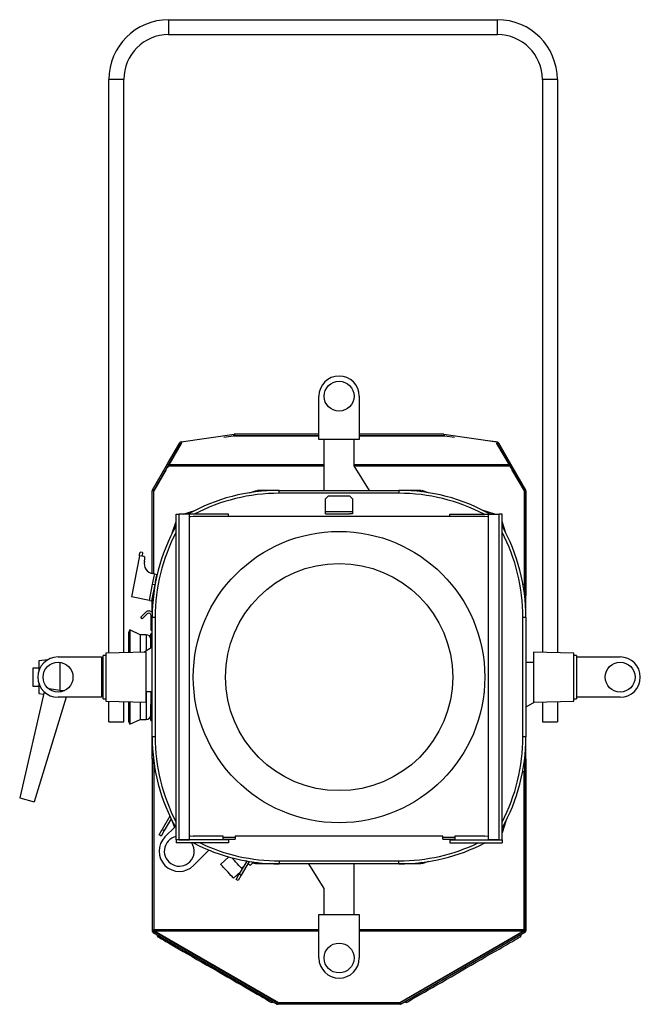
# Model space of a CAD drawing. Header units: millimetres. Extents: x 25 to 1481, y -957 to 677.
# Tile 8 of 12: x 25 to 440, y 18 to 677. Entities that reach past the tile are written whole.
import ezdxf

# ---------------------------------------------------------------- set-up
doc = ezdxf.new("R2010")
doc.units = ezdxf.units.MM

msp = doc.modelspace()

# ---------------------------------------------------------------- linework, layer by layer
at = {"color": 7, "linetype": 'Continuous', "lineweight": 25}
for p, q in [((124.74, 677.25), (124.74, 667.25)), ((124.74, 677.25), (344.74, 677.25)), ((344.74, 667.25), (344.74, 677.25)), ((124.74, 667.25), (344.74, 667.25)), ((94.74, 637.25), (84.74, 637.25)), ((84.74, 253.31), (84.74, 637.25)), ((94.74, 253.57), (94.74, 637.25)), ((384.74, 637.25), (374.74, 637.25)), ((374.74, 637.25), (374.74, 253.81)), ((384.74, 637.25), (384.74, 253.54)), ((225.24, 396.25), (225.24, 425.25)), ((252.24, 425.25), (252.24, 396.25)), ((133.14, 394.76), (168.57, 399.74)), ((161.62, 397.81), (168, 398.69)), ((169.74, 398.69), (168, 398.69)), ((168.26, 398.69), (168.71, 398.75)), ((168.57, 399.74), (168.71, 398.75)), ((168.67, 398.74), (169.74, 398.74)), ((168.76, 399.75), (168.76, 398.75)), ((225.24, 399.75), (168.76, 399.75)), ((225.24, 398.75), (168.76, 398.75)), ((169.74, 398.69), (169.74, 398.75)), ((169.74, 398.69), (225.24, 398.69)), ((252.24, 396.25), (225.24, 396.25)), ((228.79, 362.25), (228.79, 396.25)), ((248.69, 396.25), (248.69, 378.67)), ((308.71, 399.75), (252.24, 399.75)), ((308.71, 398.75), (252.24, 398.75)), ((252.24, 398.69), (307.74, 398.69)), ((307.74, 398.69), (307.74, 398.75)), ((307.74, 398.74), (308.81, 398.74)), ((309.47, 398.69), (307.74, 398.69)), ((308.71, 399.75), (308.71, 398.75)), ((308.9, 399.74), (308.76, 398.75)), ((308.76, 398.75), (309.21, 398.69)), ((308.9, 399.74), (344.33, 394.76)), ((309.47, 398.69), (315.85, 397.81)), ((338.32, 395.61), (343.62, 394.99)), ((123.99, 379.98), (132.12, 394.07)), ((133.12, 393.71), (124.78, 379.27)), ((124.81, 379.29), (133.14, 393.72)), ((124.85, 379.48), (132.99, 393.57)), ((132.12, 394.07), (132.99, 393.57)), ((133.14, 394.76), (133.27, 393.82)), ((343.62, 394.99), (343.62, 394.86)), ((343.7, 394.85), (343.62, 394.99)), ((344.33, 394.76), (344.2, 393.82)), ((344.33, 393.72), (352.66, 379.29)), ((352.7, 379.25), (344.35, 393.71)), ((345.35, 394.07), (344.48, 393.57)), ((344.48, 393.57), (352.62, 379.48)), ((345.35, 394.07), (353.48, 379.98)), ((113.92, 362.55), (123.99, 379.98)), ((114.74, 361.85), (124.27, 378.36)), ((123.07, 376.3), (114.74, 361.87)), ((114.79, 362.05), (124.85, 379.48)), ((123.07, 376.3), (123.08, 376.3)), ((124.32, 378.48), (123.64, 377.29)), ((123.64, 377.29), (123.64, 377.27)), ((123.99, 379.98), (124.85, 379.48)), ((228.79, 378.36), (124.27, 378.36)), ((228.79, 379.29), (124.81, 379.29)), ((352.66, 379.29), (248.69, 379.29)), ((248.69, 378.67), (258.95, 362.25)), ((353.2, 378.36), (248.88, 378.36)), ((353.48, 379.98), (352.62, 379.48)), ((352.62, 379.48), (362.68, 362.05)), ((353.83, 377.29), (353.15, 378.47)), ((353.2, 378.36), (362.74, 361.85)), ((353.48, 379.98), (363.55, 362.55)), ((353.83, 377.29), (353.83, 377.27)), ((354.39, 376.3), (354.4, 376.3)), ((362.74, 361.87), (354.4, 376.3)), ((113.92, 362.55), (114.79, 362.05)), ((362.68, 362.05), (363.55, 362.55)), ((114.74, 361.85), (113.74, 361.85)), ((113.74, 306.59), (113.74, 361.85)), ((114.74, 306.39), (114.74, 361.85)), ((114.74, 306.39), (114.74, 361.85)), ((178.82, 360.66), (183.41, 362.15)), ((183.65, 361.67), (183.78, 361.29)), ((184, 361.73), (184, 361.36)), ((184.07, 362.25), (184.07, 361.88)), ((198.74, 362.25), (184.07, 362.25)), ((198.74, 360.25), (198.74, 362.25)), ((198.74, 362.25), (278.74, 362.25)), ((278.74, 360.25), (198.74, 360.25)), ((229.74, 356.51), (231.74, 358.51)), ((229.74, 348.01), (229.74, 356.51)), ((231.74, 358.51), (245.74, 358.51)), ((245.74, 358.51), (247.74, 356.51)), ((247.74, 356.51), (247.74, 348.01)), ((278.74, 362.25), (278.74, 360.25)), ((293.4, 362.25), (278.74, 362.25)), ((293.4, 362.25), (293.4, 361.88)), ((293.82, 361.67), (293.7, 361.29)), ((298.65, 360.66), (294.06, 362.15)), ((362.74, 299.1), (362.74, 361.85)), ((363.74, 361.85), (362.74, 361.85)), ((362.74, 361.85), (362.74, 295.33)), ((363.74, 361.85), (363.74, 291.92)), ((129.74, 128.25), (129.74, 346.25)), ((129.74, 346.25), (131.74, 346.25)), ((138.74, 346.25), (131.74, 346.25)), ((131.74, 128.25), (131.74, 346.25)), ((134.49, 346.25), (142.31, 348.79)), ((138.74, 128.25), (138.74, 346.25)), ((164.74, 346.25), (138.74, 346.25)), ((336.24, 344.75), (141.24, 344.75)), ((164.74, 344.75), (164.74, 346.25)), ((229.74, 348.01), (247.74, 348.01)), ((229.74, 346.5), (229.74, 348.01)), ((229.74, 346.5), (245.74, 346.5)), ((247.74, 346.5), (245.74, 346.5)), ((247.74, 348.01), (247.74, 346.5)), ((312.74, 344.75), (312.74, 346.25)), ((312.74, 346.25), (338.74, 346.25)), ((342.98, 346.25), (335.16, 348.79)), ((338.74, 346.25), (345.73, 346.25)), ((338.74, 128.25), (338.74, 346.25)), ((345.73, 128.25), (345.73, 346.25)), ((347.74, 346.25), (345.73, 346.25)), ((347.74, 128.25), (347.74, 346.25)), ((127.2, 333.68), (129.74, 341.5)), ((350.28, 333.68), (347.74, 341.5)), ((105.14, 318.44), (99.8, 290.96)), ((106.81, 318.12), (105.14, 318.44)), ((107.29, 320.57), (105.62, 320.9)), ((108.09, 317.87), (106.81, 318.12)), ((108.49, 314.73), (108.88, 316.7)), ((115.31, 306.28), (114.03, 306.53)), ((115.31, 306.28), (116.98, 305.95)), ((111.87, 288.61), (113.99, 299.5)), ((113.54, 288.29), (115.66, 299.17)), ((113.99, 299.5), (115.66, 299.17)), ((115.17, 296.67), (115.33, 297.17)), ((115.66, 299.1), (115.64, 299.1)), ((362.74, 299.1), (361.81, 299.1)), ((363.63, 292.57), (362.14, 297.17)), ((111.87, 288.61), (99.8, 290.96)), ((114.26, 291.99), (115, 291.99)), ((114.32, 292.34), (114.74, 292.2)), ((363.16, 292.34), (362.45, 292.11)), ((363.21, 291.99), (362.84, 291.99)), ((363.36, 291.92), (363.74, 291.92)), ((363.74, 277.25), (363.74, 291.92)), ((111.87, 288.61), (113.54, 288.29)), ((113.74, 280.56), (113.74, 289.29)), ((109.41, 280.64), (106.05, 277.28)), ((107.11, 276.22), (106.05, 277.28)), ((110.48, 279.58), (107.11, 276.22)), ((113.04, 276.52), (113.04, 278.52)), ((115.74, 277.25), (113.74, 277.25)), ((113.74, 197.25), (113.74, 277.25)), ((115.74, 277.25), (115.74, 197.25)), ((361.74, 197.25), (361.74, 277.25)), ((363.74, 277.25), (361.74, 277.25)), ((363.74, 277.25), (363.74, 197.25)), ((113.04, 276.52), (113.74, 276.52)), ((113.04, 272.53), (113.04, 276.52)), ((113.04, 272.53), (113.04, 272.51)), ((113.74, 272.53), (113.04, 272.53)), ((113.04, 268.52), (113.04, 272.51)), ((113.04, 272.51), (113.74, 272.51)), ((98.78, 268.86), (97.94, 267.05)), ((97.94, 267.05), (97.94, 253.65)), ((105.68, 265.64), (98.78, 268.86)), ((98.78, 268.86), (98.78, 253.67)), ((109.74, 265.64), (105.68, 265.64)), ((105.68, 265.64), (105.68, 253.85)), ((109.74, 265.64), (109.74, 254.96)), ((113.74, 266.25), (112.74, 266.25)), ((112.74, 260.38), (112.74, 266.25)), ((113.74, 268.52), (113.04, 268.52)), ((108.06, 253.92), (113.74, 257.46)), ((113.74, 260.38), (112.74, 260.38)), ((112.74, 256.84), (112.74, 260.38)), ((50.74, 250.75), (79.74, 250.75)), ((79.74, 250.75), (79.74, 223.75)), ((82.73, 251.75), (81.03, 251.75)), ((81.03, 222.75), (81.03, 251.75)), ((109.73, 253.96), (82.73, 253.25)), ((82.73, 253.25), (82.73, 221.25)), ((109.73, 220.55), (109.73, 253.96)), ((395.84, 253.25), (368.84, 253.96)), ((368.84, 253.96), (368.84, 220.55)), ((395.84, 221.25), (395.84, 253.25)), ((397.54, 251.75), (395.84, 251.75)), ((397.54, 251.75), (397.54, 222.75)), ((397.74, 223.75), (397.74, 250.75)), ((397.74, 250.75), (426.74, 250.75)), ((43.9, 248.89), (37.94, 248.25)), ((37.94, 248.25), (37.94, 241.54)), ((51.94, 247.18), (51.94, 228.24)), ((79.74, 247.2), (81.03, 247.2)), ((363.74, 247.2), (368.84, 247.2)), ((397.54, 247.2), (397.74, 247.2)), ((37.94, 243.25), (33.94, 243.25)), ((33.94, 243.25), (33.94, 231.25)), ((33.94, 231.25), (37.94, 231.25)), ((37.94, 232.96), (37.94, 226.25)), ((41.49, 227.42), (25.11, 156.44)), ((37.94, 226.25), (41.14, 225.91)), ((51.94, 228.24), (44.92, 229.3)), ((81.03, 227.3), (79.74, 227.3)), ((113.74, 227.3), (109.73, 227.3)), ((109.74, 227.3), (109.74, 208.86)), ((112.74, 227.3), (112.74, 218.86)), ((397.74, 227.3), (397.54, 227.3)), ((56.14, 223.75), (34.77, 153.86)), ((79.74, 223.75), (50.74, 223.75)), ((81.03, 222.75), (82.73, 222.75)), ((82.73, 221.25), (109.73, 220.55)), ((84.74, 207.25), (84.74, 221.2)), ((94.74, 207.25), (94.74, 220.94)), ((97.94, 220.86), (97.94, 207.46)), ((98.78, 220.83), (98.78, 205.65)), ((105.68, 220.65), (105.68, 208.86)), ((112.74, 214.13), (112.74, 218.86)), ((369.36, 220.56), (363.74, 217.04)), ((368.84, 220.55), (395.84, 221.25)), ((374.74, 220.7), (374.74, 207.25)), ((384.74, 220.96), (384.74, 207.25)), ((395.84, 222.75), (397.54, 222.75)), ((426.74, 223.75), (397.74, 223.75)), ((113.74, 214.13), (112.74, 214.13)), ((112.74, 208.25), (112.74, 214.13)), ((84.74, 207.25), (94.74, 207.25)), ((97.94, 207.46), (98.78, 205.65)), ((98.78, 205.65), (105.68, 208.86)), ((105.68, 208.86), (109.74, 208.86)), ((112.74, 208.25), (113.74, 208.25)), ((374.74, 207.25), (384.74, 207.25)), ((115.74, 197.25), (113.74, 197.25)), ((113.74, 182.59), (113.74, 197.25)), ((363.74, 197.25), (361.74, 197.25)), ((363.74, 182.59), (363.74, 197.25)), ((113.74, 182.59), (113.74, 67.48)), ((114.11, 182.59), (113.74, 182.59)), ((113.84, 181.93), (115.33, 177.34)), ((114.26, 182.51), (114.74, 182.51)), ((114.32, 182.17), (114.74, 182.3)), ((114.74, 179.18), (114.74, 67.48)), ((363.63, 181.93), (362.14, 177.34)), ((363.21, 182.51), (362.74, 182.51)), ((363.16, 182.17), (362.74, 182.3)), ((362.74, 179.18), (362.74, 67.48)), ((363.36, 182.59), (363.74, 182.59)), ((363.74, 182.59), (363.74, 67.48)), ((114.94, 174.07), (114.94, 68.34)), ((114.94, 174.07), (115.91, 174.07)), ((361.57, 174.07), (362.54, 174.07)), ((362.54, 68.34), (362.54, 174.07)), ((25.11, 156.44), (34.77, 153.86)), ((125.59, 144.13), (120.48, 135.29)), ((126.37, 142.49), (121.78, 134.54)), ((127.2, 140.83), (128.59, 136.55)), ((350.28, 140.83), (347.74, 133.01)), ((118.36, 131.62), (120.48, 135.29)), ((121.78, 134.54), (119.66, 130.87)), ((120.48, 135.29), (121.78, 134.54)), ((122.29, 130.25), (129.15, 137.11)), ((119.66, 130.87), (118.36, 131.62)), ((129.74, 128.25), (129.74, 126.25)), ((164.74, 128.25), (129.74, 128.25)), ((131.74, 128.25), (129.74, 128.25)), ((164.74, 126.25), (129.74, 126.25)), ((131.74, 128.25), (138.74, 128.25)), ((131.74, 128.25), (131.74, 128.25)), ((164.74, 128.25), (138.74, 128.25)), ((161.24, 130.75), (141.24, 130.75)), ((161.24, 129.85), (161.24, 130.75)), ((169.24, 129.85), (161.24, 129.85)), ((161.24, 128.75), (161.24, 129.85)), ((161.24, 128.75), (169.24, 128.75)), ((164.74, 128.25), (164.74, 128.75)), ((164.74, 128.25), (164.74, 126.25)), ((164.74, 128.25), (164.74, 128.25)), ((308.24, 130.75), (169.24, 130.75)), ((169.24, 130.75), (169.24, 129.85)), ((169.24, 129.85), (169.24, 128.75)), ((308.24, 129.85), (308.24, 130.75)), ((316.24, 129.85), (308.24, 129.85)), ((308.24, 128.75), (308.24, 129.85)), ((308.24, 128.75), (316.24, 128.75)), ((312.74, 128.25), (312.74, 128.75)), ((312.74, 128.25), (312.74, 126.25)), ((312.74, 128.25), (347.74, 128.25)), ((312.74, 128.25), (312.74, 128.25)), ((312.74, 128.25), (338.74, 128.25)), ((312.74, 126.25), (347.74, 126.25)), ((336.24, 130.75), (316.24, 130.75)), ((316.24, 130.75), (316.24, 129.85)), ((316.24, 129.85), (316.24, 128.75)), ((336.82, 126.25), (335.16, 125.71)), ((345.73, 128.25), (338.74, 128.25)), ((345.73, 128.25), (347.74, 128.25)), ((345.73, 128.25), (345.73, 128.25)), ((347.74, 128.25), (347.74, 126.25)), ((151.67, 121.45), (141.38, 111.16)), ((164.95, 116.91), (159.56, 111.98)), ((167.78, 115.59), (167.11, 116.32)), ((176.99, 114.16), (172.01, 105.54)), ((178.56, 113.89), (173.31, 104.79)), ((181.08, 112.88), (179.24, 111.2)), ((181.38, 113.15), (181.05, 113.51)), ((181.27, 113.05), (183.41, 112.36)), ((181.38, 113.15), (181.67, 113.42)), ((183.65, 112.83), (183.8, 113.28)), ((183.71, 112.85), (183.81, 113.15)), ((183.94, 112.84), (183.94, 113.13)), ((184, 112.78), (184, 113.3)), ((184.07, 112.25), (184.07, 112.63)), ((198.74, 112.25), (184.07, 112.25)), ((198.74, 114.25), (278.74, 114.25)), ((198.74, 114.25), (198.74, 112.25)), ((278.74, 112.25), (198.74, 112.25)), ((228.79, 95.83), (218.53, 112.25)), ((248.69, 112.25), (248.69, 78.25)), ((278.74, 112.25), (278.74, 114.25)), ((293.4, 112.25), (278.74, 112.25)), ((293.4, 112.25), (293.4, 112.63)), ((293.48, 112.78), (293.48, 113.25)), ((293.48, 112.84), (293.74, 112.84)), ((293.53, 112.84), (293.53, 113.13)), ((293.76, 112.85), (293.66, 113.15)), ((293.82, 112.83), (293.67, 113.3)), ((298.65, 113.85), (294.06, 112.36)), ((168.13, 102.6), (172.76, 106.84)), ((169.89, 101.87), (172.01, 105.54)), ((172.01, 105.54), (173.31, 104.79)), ((173.49, 109.33), (174.99, 110.71)), ((171.19, 101.12), (169.89, 101.87)), ((173.31, 104.79), (171.19, 101.12)), ((228.79, 78.25), (228.79, 95.83)), ((225.24, 78.25), (252.24, 78.25)), ((225.24, 49.25), (225.24, 78.25)), ((252.24, 78.25), (252.24, 49.25)), ((113.74, 67.48), (114.74, 67.48)), ((114.79, 67.28), (113.92, 66.78)), ((114.94, 67.14), (114.44, 66.27)), ((114.44, 66.27), (197.28, 18.44)), ((114.94, 67.35), (114.94, 68.34)), ((114.94, 68.34), (225.24, 68.34)), ((114.94, 67.35), (114.94, 67.34)), ((114.94, 67.35), (225.24, 67.35)), ((198.16, 19.25), (114.94, 67.34)), ((114.94, 67.14), (197.78, 19.31)), ((115.06, 67.27), (115.08, 67.18)), ((115.08, 67.26), (115.08, 67.18)), ((198.07, 19.25), (115.08, 67.18)), ((252.24, 68.34), (362.54, 68.34)), ((252.24, 67.35), (362.54, 67.35)), ((362.54, 67.34), (279.31, 19.25)), ((362.4, 67.18), (279.4, 19.25)), ((362.54, 67.14), (279.69, 19.31)), ((363.04, 66.27), (280.19, 18.44)), ((362.4, 67.18), (362.41, 67.27)), ((362.4, 67.26), (362.4, 67.18)), ((362.54, 68.34), (362.54, 67.35)), ((362.54, 67.34), (362.54, 67.35)), ((362.54, 67.14), (363.04, 66.27)), ((362.68, 67.28), (363.55, 66.78)), ((363.74, 67.48), (362.74, 67.48)), ((197.28, 18.44), (197.78, 19.31)), ((197.88, 19.27), (197.62, 18.3)), ((197.98, 19.25), (197.98, 18.25)), ((279.49, 19.25), (197.98, 19.25)), ((279.49, 18.25), (197.98, 18.25)), ((198.13, 19.25), (198.13, 19.27)), ((279.34, 19.25), (279.34, 19.27)), ((279.49, 19.25), (279.49, 18.25)), ((279.59, 19.27), (279.85, 18.3)), ((280.19, 18.44), (279.69, 19.31))]:
    msp.add_line(p, q, dxfattribs=at)
at = {"color": 7, "linetype": 'Continuous', "lineweight": 25, "flags": 128}
for points in [[(183.53, 361.79), (183.5, 361.87), (183.48, 361.94), (183.46, 362.01), (183.44, 362.06), (183.43, 362.1), (183.42, 362.13), (183.42, 362.14), (183.41, 362.15)], [(293.94, 361.79), (293.97, 361.87), (293.99, 361.94), (294.01, 362.01), (294.03, 362.06), (294.04, 362.1), (294.05, 362.13), (294.06, 362.14), (294.06, 362.15)], [(141.24, 344.75), (139.29, 344.56), (138.74, 344.44)], [(338.74, 344.44), (338.19, 344.56), (336.24, 344.75)], [(105.14, 318.44), (105.35, 319.5), (105.5, 320.27), (105.59, 320.74), (105.62, 320.9)], [(107.29, 320.57), (107.26, 320.41), (107.16, 319.94), (107.01, 319.17), (106.81, 318.12)], [(113.99, 299.5), (114.17, 300.42), (114.38, 301.5), (114.6, 302.67), (114.83, 303.8), (115.02, 304.81), (115.17, 305.6), (115.27, 306.11), (115.31, 306.28)], [(115.66, 299.17), (115.84, 300.09), (116.05, 301.18), (116.27, 302.34), (116.49, 303.48), (116.69, 304.49), (116.84, 305.28), (116.94, 305.78), (116.98, 305.95)], [(363.63, 292.57), (363.63, 292.57), (363.61, 292.57), (363.58, 292.56), (363.54, 292.54), (363.49, 292.53), (363.43, 292.51), (363.36, 292.48), (363.27, 292.46)], [(113.84, 181.93), (113.85, 181.93), (113.86, 181.94), (113.89, 181.95), (113.93, 181.96), (113.98, 181.98), (114.04, 182), (114.12, 182.02), (114.2, 182.05)], [(363.63, 181.93), (363.63, 181.93), (363.61, 181.94), (363.58, 181.95), (363.54, 181.96), (363.49, 181.98), (363.43, 182), (363.36, 182.02), (363.27, 182.05)], [(138.74, 131.07), (139.29, 130.95), (141.24, 130.75)], [(336.24, 130.75), (338.19, 130.95), (338.74, 131.07)], [(173.93, 108.86), (173.39, 109.44), (172.64, 110.26), (171.74, 111.25), (170.74, 112.34), (169.71, 113.47), (168.7, 114.58), (167.78, 115.59)], [(176.81, 113.85), (176.52, 114.17), (176.44, 114.26)], [(179.24, 111.2), (179.17, 111.27), (178.98, 111.48), (178.67, 111.82), (178.25, 112.28), (177.87, 112.69)], [(180.43, 113.6), (180.51, 113.51), (180.83, 113.16), (181.02, 112.95), (181.08, 112.88)], [(181.08, 112.88), (181.09, 112.89), (181.11, 112.9), (181.13, 112.93), (181.17, 112.96), (181.21, 113), (181.27, 113.05), (181.32, 113.1), (181.38, 113.15)], [(183.53, 112.72), (183.5, 112.63), (183.48, 112.56), (183.46, 112.5), (183.44, 112.45), (183.43, 112.41), (183.42, 112.38), (183.42, 112.36), (183.41, 112.36)], [(293.94, 112.72), (293.97, 112.63), (293.99, 112.56), (294.01, 112.5), (294.03, 112.45), (294.04, 112.41), (294.05, 112.38), (294.06, 112.36), (294.06, 112.36)], [(161.5, 109.86), (160.71, 110.72), (160.1, 111.39), (159.71, 111.81), (159.56, 111.98), (159.56, 111.98)], [(168.13, 102.6), (168.03, 102.71), (167.68, 103.09), (167.12, 103.7), (166.36, 104.53), (165.46, 105.52), (164.47, 106.61), (163.43, 107.74), (162.43, 108.84), (161.5, 109.86)], [(117.46, 63.48), (117.61, 63.39), (118.07, 63.13), (118.83, 62.69), (119.88, 62.08), (121.22, 61.31), (122.83, 60.38), (124.71, 59.3), (126.83, 58.07), (129.18, 56.71), (131.75, 55.23), (134.5, 53.64), (137.43, 51.95), (140.49, 50.18), (143.68, 48.34), (146.96, 46.45), (150.31, 44.51), (153.7, 42.56), (157.11, 40.59), (160.5, 38.63), (163.85, 36.7), (167.13, 34.8), (170.32, 32.96), (173.39, 31.19), (176.31, 29.5), (179.06, 27.91), (181.63, 26.43), (183.98, 25.07), (186.1, 23.85), (187.98, 22.77), (189.59, 21.83), (190.93, 21.06), (191.98, 20.45), (192.74, 20.02), (193.2, 19.75), (193.35, 19.67)], [(284.12, 19.67), (284.27, 19.75), (284.73, 20.02), (285.49, 20.45), (286.54, 21.06), (287.88, 21.83), (289.49, 22.77), (291.37, 23.85), (293.49, 25.07), (295.84, 26.43), (298.41, 27.91), (301.16, 29.5), (304.08, 31.19), (307.15, 32.96), (310.34, 34.8), (313.62, 36.7), (316.97, 38.63), (320.36, 40.59), (323.77, 42.56), (327.16, 44.51), (330.51, 46.45), (333.79, 48.34), (336.98, 50.18), (340.05, 51.95), (342.97, 53.64), (345.72, 55.23), (348.29, 56.71), (350.64, 58.07), (352.76, 59.3), (354.64, 60.38), (356.25, 61.31), (357.59, 62.08), (358.64, 62.69), (359.4, 63.13), (359.86, 63.39), (360.01, 63.48)]]:
    msp.add_lwpolyline(points, dxfattribs=at)
at = {"color": 7, "linetype": 'Continuous', "lineweight": 25}
for centre, radius in [((238.74, 425.25), 10), ((238.74, 237.25), 97.5), ((238.74, 237.25), 76), ((50.74, 237.25), 10), ((426.74, 237.25), 10), ((238.74, 49.25), 10)]:
    msp.add_circle(centre, radius, dxfattribs=at)
for centre, radius, start, end in [((124.74, 637.25), 40, 90, 180), ((344.74, 637.25), 40, 0, 90), ((124.74, 637.25), 30, 90, 180), ((344.74, 637.25), 30, 0, 90), ((238.74, 425.25), 13.5, 0, 180), ((168.76, 398.35), 1.4, 90, 98), ((168.76, 398.35), 0.4, 90, 98), ((308.71, 398.35), 1.4, 82, 90), ((308.71, 398.35), 0.4, 82, 90), ((133.33, 393.37), 1.4, 98, 150), ((133.33, 393.37), 0.4, 98, 150), ((344.14, 393.37), 0.4, 30, 82), ((344.14, 393.37), 1.4, 30, 82), ((115.14, 361.85), 1.4, 150, 180), ((362.34, 361.85), 1.4, 0, 30), ((115.14, 361.85), 0.4, 150, 180), ((198.74, 237.25), 125, 90, 119.28053), ((198.74, 237.25), 123, 90, 117.60306), ((278.74, 237.25), 125, 60.71947, 90), ((278.74, 237.25), 123, 62.39694, 90), ((362.34, 361.85), 0.4, 0, 30), ((238.74, 277.25), 125, 150.69189, 180), ((238.74, 277.25), 125, 0, 29.30811), ((238.74, 277.25), 123, 152.39694, 180), ((238.74, 277.25), 123, 0, 27.60306), ((107.89, 316.89), 1, 349, 79), ((115.37, 313.4), 7, 169, 259), ((111.54, 278.52), 3, 41.62316, 135), ((111.54, 278.52), 1.5, 360, 135), ((109.74, 262.64), 3, 360, 90), ((50.74, 237.25), 13.5, 90, 270), ((426.74, 237.25), 13.5, 270, 90), ((109.74, 211.86), 3, 270, 0), ((238.74, 197.25), 125, 180, 209.30811), ((238.74, 197.25), 123, 180, 207.60306), ((238.74, 197.25), 125, 330.69189, 0), ((238.74, 197.25), 123, 332.39694, 0), ((131.84, 120.71), 13.5, 135, 315), ((131.84, 120.71), 10, 102.1298, 315), ((131.84, 120.71), 10, 315, 33.69014), ((198.74, 237.25), 125, 242.62299, 270), ((198.74, 237.25), 123, 244.48054, 270), ((278.74, 237.25), 125, 270, 297.37701), ((278.74, 237.25), 123, 270, 295.51946), ((115.14, 67.48), 1.4, 180, 210), ((115.14, 67.48), 0.4, 180, 210), ((362.34, 67.48), 0.4, 330, 0), ((362.34, 67.48), 1.4, 330, 0), ((117.91, 64.25), 0.889, 148.96875, 240), ((359.57, 64.25), 0.889, 300, 31.03125), ((238.74, 49.25), 13.5, 180, 0), ((193.8, 20.44), 0.889, 240, 331.03125), ((283.68, 20.44), 0.889, 208.96875, 300), ((197.98, 19.65), 1.4, 255, 270), ((197.98, 19.65), 0.4, 255, 270), ((279.49, 19.65), 0.4, 270, 285), ((279.49, 19.65), 1.4, 270, 285)]:
    msp.add_arc(centre, radius, start, end, dxfattribs=at)
msp.add_ellipse((-940.33, 237.25), major_axis=(1383.81, -0.42), ratio=0.009028, start_param=5.511957, end_param=5.515278, dxfattribs=at)
for points, knots in [([(124.27, 378.36), (124.31, 378.46), (124.36, 378.56), (124.45, 378.75), (124.49, 378.84), (124.58, 379.01), (124.63, 379.08), (124.72, 379.21), (124.76, 379.26), (124.81, 379.29)], [0, 0, 0, 0, 0.25, 0.25, 0.5, 0.5, 0.75, 0.75, 1, 1, 1, 1]), ([(352.66, 379.29), (352.71, 379.26), (352.75, 379.21), (352.84, 379.08), (352.89, 379.01), (352.98, 378.85), (353.02, 378.75), (353.11, 378.56), (353.16, 378.46), (353.2, 378.36)], [0, 0, 0, 0, 0.25, 0.25, 0.5, 0.5, 0.75, 0.75, 1, 1, 1, 1]), ([(183.76, 361.3), (183.75, 361.32), (183.71, 361.47), (183.68, 361.58), (183.65, 361.67)], [0, 0, 0, 0, 0.185086, 1, 1, 1, 1]), ([(184, 361.73), (184, 361.63), (184.01, 361.5), (184.01, 361.34), (184.01, 361.29)], [0, 0, 0, 0, 0.744957, 1, 1, 1, 1]), ([(293.48, 361.73), (293.47, 361.63), (293.47, 361.5), (293.46, 361.35), (293.46, 361.31)], [0, 0, 0, 0, 0.771322, 1, 1, 1, 1]), ([(293.71, 361.27), (293.72, 361.31), (293.76, 361.46), (293.8, 361.58), (293.82, 361.67)], [0, 0, 0, 0, 0.229386, 1, 1, 1, 1]), ([(114.68, 291.98), (114.64, 291.98), (114.48, 291.98), (114.36, 291.99), (114.26, 291.99)], [0, 0, 0, 0, 0.228678, 1, 1, 1, 1]), ([(114.32, 292.34), (114.41, 292.31), (114.52, 292.28), (114.67, 292.24), (114.69, 292.23)], [0, 0, 0, 0, 0.814914, 1, 1, 1, 1]), ([(362.79, 291.98), (362.83, 291.98), (362.99, 291.98), (363.11, 291.99), (363.21, 291.99)], [0, 0, 0, 0, 0.228678, 1, 1, 1, 1]), ([(363.16, 292.34), (363.06, 292.31), (362.96, 292.29), (362.83, 292.25), (362.82, 292.25)], [0, 0, 0, 0, 0.908841, 1, 1, 1, 1]), ([(114.69, 182.53), (114.65, 182.53), (114.49, 182.52), (114.36, 182.52), (114.26, 182.51)], [0, 0, 0, 0, 0.255043, 1, 1, 1, 1]), ([(114.32, 182.17), (114.41, 182.19), (114.53, 182.23), (114.68, 182.27), (114.72, 182.28)], [0, 0, 0, 0, 0.776309, 1, 1, 1, 1]), ([(363.16, 182.17), (363.06, 182.19), (362.94, 182.23), (362.79, 182.27), (362.75, 182.28)], [0, 0, 0, 0, 0.770614, 1, 1, 1, 1]), ([(362.79, 182.53), (362.83, 182.53), (362.99, 182.52), (363.11, 182.52), (363.21, 182.51)], [0, 0, 0, 0, 0.228678, 1, 1, 1, 1]), ([(183.76, 113.24), (183.75, 113.2), (183.71, 113.05), (183.68, 112.93), (183.65, 112.83)], [0, 0, 0, 0, 0.229386, 1, 1, 1, 1]), ([(184, 112.78), (184, 112.88), (184.01, 113), (184.01, 113.16), (184.01, 113.2)], [0, 0, 0, 0, 0.771322, 1, 1, 1, 1]), ([(293.48, 112.78), (293.47, 112.88), (293.46, 113.01), (293.46, 113.17), (293.46, 113.21)], [0, 0, 0, 0, 0.744957, 1, 1, 1, 1]), ([(293.71, 113.23), (293.72, 113.2), (293.76, 113.05), (293.8, 112.93), (293.82, 112.83)], [0, 0, 0, 0, 0.223691, 1, 1, 1, 1])]:
    msp.add_open_spline(points, degree=3, knots=knots, dxfattribs=at)
for points in [[(183.65, 361.67), (183.61, 361.72), (183.57, 361.75), (183.53, 361.79)], [(184.07, 361.88), (184.05, 361.83), (184.02, 361.78), (184, 361.73)], [(293.4, 361.88), (293.42, 361.83), (293.45, 361.78), (293.48, 361.73)], [(293.82, 361.67), (293.86, 361.72), (293.9, 361.75), (293.94, 361.79)], [(363.27, 292.46), (363.24, 292.42), (363.2, 292.38), (363.16, 292.34)], [(363.21, 291.99), (363.26, 291.97), (363.31, 291.94), (363.36, 291.92)], [(114.26, 182.51), (114.21, 182.54), (114.16, 182.57), (114.11, 182.59)], [(114.2, 182.05), (114.23, 182.09), (114.27, 182.13), (114.32, 182.17)], [(363.27, 182.05), (363.24, 182.09), (363.2, 182.13), (363.16, 182.17)], [(363.21, 182.51), (363.26, 182.54), (363.31, 182.57), (363.36, 182.59)], [(183.65, 112.83), (183.61, 112.79), (183.57, 112.75), (183.53, 112.72)], [(184.07, 112.63), (184.05, 112.68), (184.02, 112.73), (184, 112.78)], [(293.4, 112.63), (293.42, 112.68), (293.45, 112.73), (293.48, 112.78)], [(293.82, 112.83), (293.86, 112.79), (293.9, 112.75), (293.94, 112.72)], [(114.44, 66.27), (114.22, 66.39), (114.05, 66.57), (113.92, 66.78)], [(114.79, 67.28), (114.82, 67.22), (114.88, 67.17), (114.94, 67.14)], [(362.68, 67.28), (362.65, 67.22), (362.6, 67.17), (362.54, 67.14)], [(363.55, 66.78), (363.43, 66.57), (363.25, 66.39), (363.04, 66.27)], [(197.62, 18.3), (197.5, 18.33), (197.39, 18.38), (197.28, 18.44)], [(197.78, 19.31), (197.81, 19.29), (197.84, 19.28), (197.88, 19.27)], [(279.69, 19.31), (279.66, 19.29), (279.63, 19.28), (279.59, 19.27)], [(280.19, 18.44), (280.08, 18.38), (279.97, 18.33), (279.85, 18.3)]]:
    msp.add_open_spline(points, degree=3, dxfattribs=at)

doc.saveas('drawing.dxf')
